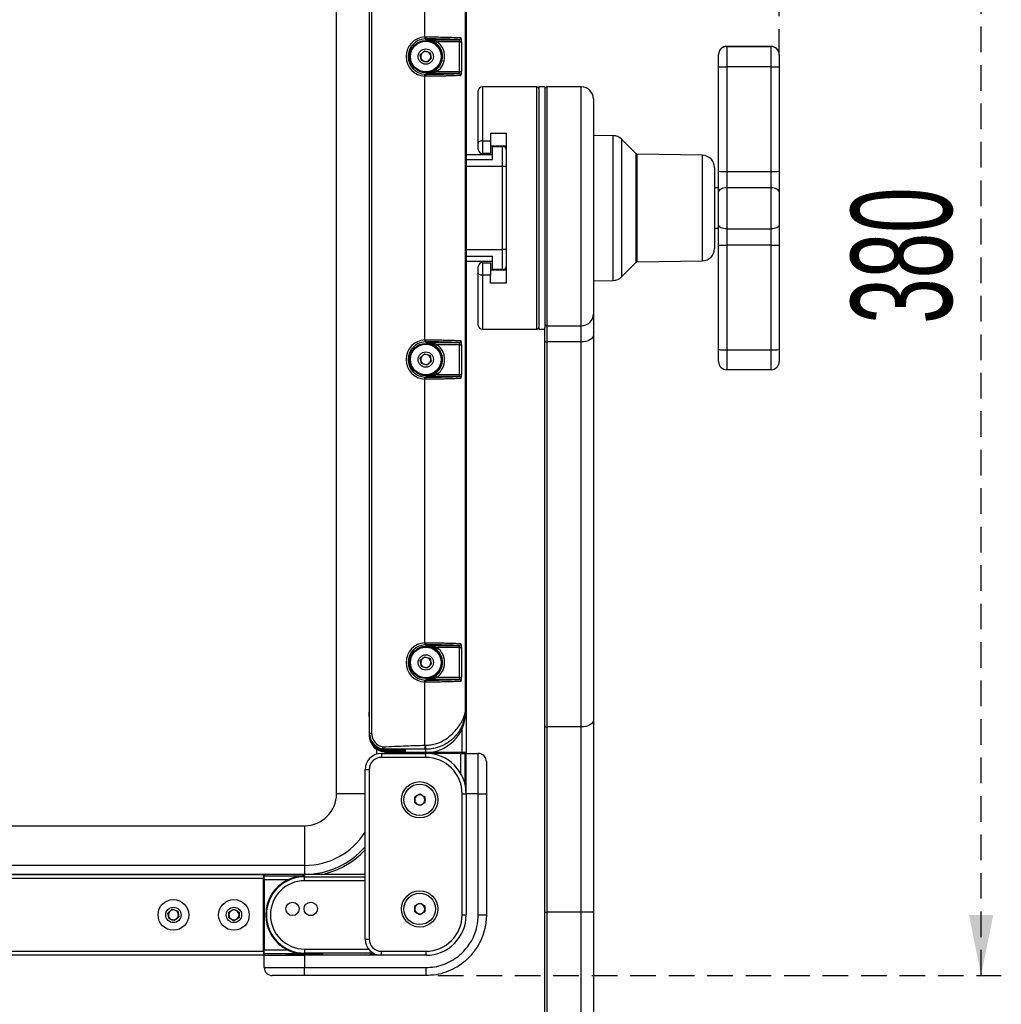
# Model space of a CAD drawing. Header units: millimetres. Extents: x 9 to 583, y 10 to 410.
# Tile 55 of 107: x 174 to 222, y 245 to 293. Entities that reach past the tile are written whole.
import ezdxf

# ---------------------------------------------------------------- set-up
doc = ezdxf.new("R2010")
doc.units = ezdxf.units.MM
doc.linetypes.add('HIDDEN', pattern=[1.905, 1.27, -0.635])
doc.layers.add('DEFAULT_2', color=5, linetype='HIDDEN')
doc.styles.add('SLDTEXTSTYLE0', font='TXT', dxfattribs={"width": 0.605})
doc.dimstyles.new('SLDDIMSTYLE0', dxfattribs={"dimtxt": 5, "dimasz": 3, "dimexe": 0, "dimexo": 0.0625, "dimgap": 1.25, "dimtad": 1, "dimlfac": 5, "dimrnd": 1e-09, "dimzin": 12, "dimdsep": 46, "dimtxsty": 'SLDTEXTSTYLE0', "dimsah": 1, "dimcen": 0.09, "dimadec": 0, "dimazin": 3, "dimtfac": 1, "dimtofl": 0, "dimtmove": 0, "dimatfit": 3, "dimfxl": 0, "dimfrac": 2, "dimtolj": 1, "dimtzin": 12, "dimarcsym": 0})
doc.dimstyles.new('SLDDIMSTYLE4', dxfattribs={"dimtxt": 5, "dimasz": 3, "dimexe": 0, "dimexo": 0.0625, "dimgap": 1.25, "dimtad": 1, "dimdec": 1, "dimlfac": 5, "dimrnd": 1e-09, "dimzin": 12, "dimdsep": 46, "dimtxsty": 'SLDTEXTSTYLE0', "dimsah": 1, "dimcen": 0.09, "dimadec": 0, "dimazin": 3, "dimtfac": 1, "dimtdec": 1, "dimtofl": 0, "dimtmove": 0, "dimatfit": 3, "dimfxl": 0, "dimfrac": 2, "dimtolj": 1, "dimtzin": 12, "dimarcsym": 0})

# ---------------------------------------------------------------- blocks, each defined once
blk = doc.blocks.new('_D_10')
at = {"layer": 'DEFAULT_2'}
for p, q in [((194.345, 322.116), (222.245, 322.116)), ((221.245, 246.108), (221.245, 322.116)), ((194.345, 246.108), (222.245, 246.108))]:
    blk.add_line(p, q, dxfattribs=at)
for points in [[(221.245, 322.116), (220.645, 319.116), (221.845, 319.116)], [(221.245, 246.108), (221.845, 249.108), (220.645, 249.108)]]:
    blk.add_solid(points, dxfattribs=at)
at = {"layer": 'DEFAULT_2', "insert": (214.799, 278.383), "char_height": 5, "attachment_point": 1, "rotation": 90, "style": 'SLDTEXTSTYLE0'}
blk.add_mtext('380', dxfattribs=at)
blk = doc.blocks.new('_D_11')
at = {"layer": 'DEFAULT_2'}
for p, q in [((106.245, 291.712), (106.245, 345.286)), ((211.245, 291.701), (211.245, 345.286)), ((106.245, 344.286), (211.245, 344.286))]:
    blk.add_line(p, q, dxfattribs=at)
for points in [[(106.245, 344.286), (109.245, 343.686), (109.245, 344.886)], [(211.245, 344.286), (208.245, 344.886), (208.245, 343.686)]]:
    blk.add_solid(points, dxfattribs=at)
at = {"layer": 'DEFAULT_2', "insert": (153.016, 350.731), "char_height": 5, "attachment_point": 1, "style": 'SLDTEXTSTYLE0'}
blk.add_mtext('525', dxfattribs=at)

msp = doc.modelspace()

# ---------------------------------------------------------------- linework, layer by layer
at = {"color": 7, "linetype": 'Continuous', "lineweight": 25}
for p, q in [((189.3259, 255.1119), (189.3259, 313.1119)), ((195.7447, 311.0719), (195.7447, 257.1519)), ((190.9588, 258.1157), (190.9588, 310.1082)), ((191.0587, 310.1082), (191.0587, 258.1157)), ((190.9447, 309.0781), (190.9447, 259.1457)), ((190.9464, 309.0771), (190.9464, 259.1467)), ((195.6943, 309.0719), (195.6943, 259.1519)), ((195.7247, 309.0719), (195.7247, 259.1519)), ((193.6956, 292.584), (193.6956, 305.6398)), ((193.7447, 292.4852), (193.7006, 292.4841)), ((193.7447, 292.4468), (193.7447, 292.4852)), ((193.7447, 292.4468), (195.3712, 292.4468)), ((194.317, 292.3468), (194.2556, 292.2679)), ((195.4174, 292.3468), (194.317, 292.3468)), ((195.4174, 292.3468), (195.5151, 292.3468)), ((195.4174, 290.877), (195.4174, 292.3468)), ((195.5151, 292.3468), (195.5151, 290.877)), ((208.6447, 292.1163), (208.6447, 292.1068)), ((210.8447, 292.1163), (208.6447, 292.1163)), ((208.6447, 292.1068), (208.6447, 291.0973)), ((208.6447, 292.1068), (210.8447, 292.1068)), ((210.8447, 292.1068), (210.8447, 292.1163)), ((210.8447, 291.0973), (210.8447, 292.1068)), ((193.4709, 291.7035), (193.6871, 291.8948)), ((193.5286, 291.4206), (193.4709, 291.7035)), ((193.6871, 291.8948), (193.9609, 291.8033)), ((193.9609, 291.8033), (194.0185, 291.5204)), ((208.2447, 291.7068), (208.2447, 291.7163)), ((208.2447, 291.1011), (208.2447, 291.7068)), ((211.2447, 291.7163), (211.2447, 291.7068)), ((211.2447, 291.7068), (211.2447, 291.1011)), ((193.8023, 291.3291), (193.5286, 291.4206)), ((194.0185, 291.5204), (193.8023, 291.3291)), ((208.2447, 285.9317), (208.2447, 291.1011)), ((210.8447, 291.0973), (208.6447, 291.0973)), ((208.6447, 291.0973), (208.6447, 285.9279)), ((210.8447, 285.9279), (210.8447, 291.0973)), ((211.2447, 291.1011), (211.2447, 285.9317)), ((193.6956, 277.584), (193.6956, 290.6398)), ((193.7006, 290.7397), (193.7447, 290.7386)), ((193.7447, 290.777), (193.7447, 290.7386)), ((195.3712, 290.777), (193.7447, 290.777)), ((194.317, 290.877), (194.2556, 290.9559)), ((194.317, 290.877), (195.4174, 290.877)), ((195.4174, 290.877), (195.5151, 290.877)), ((199.2447, 290.1119), (196.5447, 290.1119)), ((199.6447, 290.1119), (199.3447, 290.1119)), ((199.3447, 290.1119), (199.3447, 278.1119)), ((199.6447, 290.1119), (199.6447, 278.1747)), ((201.4447, 290.1119), (199.7447, 290.1119)), ((196.3447, 287.3278), (196.3447, 289.9119)), ((202.0447, 289.5119), (202.0447, 278.8631)), ((196.9447, 287.8244), (197.7447, 287.8244)), ((196.9447, 287.8244), (196.9447, 287.4387)), ((197.7447, 280.3994), (197.7447, 287.8244)), ((203.0237, 287.6948), (202.0447, 287.7119)), ((196.3447, 287.0169), (196.3447, 287.3278)), ((196.5447, 287.4387), (196.9447, 287.4387)), ((196.5447, 287.4387), (196.5447, 286.8169)), ((196.9447, 287.4387), (196.9447, 286.8169)), ((197.7447, 287.1769), (196.9447, 287.1769)), ((197.0447, 286.4953), (197.0447, 287.1619)), ((197.0447, 287.1619), (197.5447, 287.1619)), ((197.5447, 286.1619), (197.5447, 287.1619)), ((204.1658, 286.7909), (203.4374, 287.5192)), ((195.7447, 286.7619), (197.0447, 286.7619)), ((196.9447, 286.8169), (196.5447, 286.8169)), ((207.4552, 286.7222), (204.1934, 286.7791)), ((197.5447, 282.0619), (197.5447, 286.1619)), ((197.7447, 286.1619), (197.5447, 286.1619)), ((208.0447, 286.1223), (208.0447, 285.0556)), ((208.2447, 284.9122), (208.2447, 285.9317)), ((208.6447, 285.9279), (208.6447, 285.1123)), ((208.6447, 285.9279), (210.8447, 285.9279)), ((210.8447, 285.1123), (210.8447, 285.9279)), ((211.2447, 285.9317), (211.2447, 284.9122)), ((208.2447, 285.1119), (208.0447, 285.1119)), ((208.0447, 285.0556), (208.0447, 282.1015)), ((208.2447, 283.2854), (208.2447, 284.9122)), ((208.6447, 285.1123), (208.6447, 283.0787)), ((210.8447, 285.1123), (208.6447, 285.1123)), ((210.8447, 283.0787), (210.8447, 285.1123)), ((211.2447, 284.9122), (211.2447, 283.2854)), ((208.2447, 282.2712), (208.2447, 283.2854)), ((211.2447, 283.2854), (211.2447, 282.2712)), ((208.0447, 283.1119), (208.2447, 283.1119)), ((208.6447, 283.0787), (210.8447, 283.0787)), ((208.6447, 283.0787), (208.6447, 282.2674)), ((210.8447, 282.2674), (210.8447, 283.0787)), ((208.2447, 277.1018), (208.2447, 282.2712)), ((211.2447, 282.2712), (211.2447, 277.1018)), ((197.5447, 281.0619), (197.5447, 282.0619)), ((197.7447, 282.0619), (197.5447, 282.0619)), ((210.8447, 282.2674), (208.6447, 282.2674)), ((208.6447, 282.2674), (208.6447, 277.098)), ((210.8447, 277.098), (210.8447, 282.2674)), ((197.0447, 281.4619), (195.7447, 281.4619)), ((196.5447, 281.4069), (196.5447, 280.7851)), ((196.5447, 281.4069), (196.9447, 281.4069)), ((196.9447, 281.4069), (196.9447, 280.7851)), ((197.0447, 281.0619), (197.0447, 281.7286)), ((203.4374, 280.7047), (204.1658, 281.433)), ((204.1934, 281.4447), (207.4552, 281.5016)), ((196.3447, 280.896), (196.3447, 281.2069)), ((196.3447, 278.3119), (196.3447, 280.896)), ((196.9447, 281.0469), (197.7447, 281.0469)), ((197.5447, 281.0619), (197.0447, 281.0619)), ((196.9447, 280.7851), (196.5447, 280.7851)), ((196.9447, 280.3994), (196.9447, 280.7851)), ((197.7447, 280.3994), (196.9447, 280.3994)), ((202.0447, 280.5119), (203.0237, 280.529)), ((202.0447, 278.8631), (202.0447, 277.8272)), ((196.5447, 278.1119), (199.2447, 278.1119)), ((199.3447, 278.1119), (199.6447, 278.1119)), ((199.6447, 277.5404), (199.6447, 278.1747)), ((199.7447, 278.2799), (201.4447, 278.2799)), ((199.7447, 278.2799), (199.7447, 277.4831)), ((201.4447, 277.4831), (201.4447, 278.2799)), ((193.7447, 277.4852), (193.7006, 277.4841)), ((193.7447, 277.4468), (193.7447, 277.4852)), ((193.7447, 277.4468), (195.3712, 277.4468)), ((199.6447, 258.4776), (199.6447, 277.5404)), ((201.4447, 277.4831), (199.7447, 277.4831)), ((199.7447, 277.4831), (199.7447, 258.4202)), ((201.4447, 258.4202), (201.4447, 277.4831)), ((202.0447, 277.8272), (202.0447, 258.7644)), ((194.317, 277.3468), (194.2556, 277.2679)), ((195.4174, 277.3468), (194.317, 277.3468)), ((195.4174, 277.3468), (195.5151, 277.3468)), ((195.4174, 275.877), (195.4174, 277.3468)), ((195.5151, 277.3468), (195.5151, 275.877)), ((208.2447, 276.5075), (208.2447, 277.1018)), ((208.6447, 277.098), (210.8447, 277.098)), ((208.6447, 277.098), (208.6447, 276.1075)), ((210.8447, 276.1075), (210.8447, 277.098)), ((211.2447, 277.1018), (211.2447, 276.5075)), ((193.4709, 276.7035), (193.6871, 276.8948)), ((193.5286, 276.4206), (193.4709, 276.7035)), ((193.8023, 276.3291), (193.5286, 276.4206)), ((193.6871, 276.8948), (193.9609, 276.8033)), ((194.0185, 276.5204), (193.8023, 276.3291)), ((193.9609, 276.8033), (194.0185, 276.5204)), ((194.317, 275.877), (194.2556, 275.9559)), ((210.8447, 276.1075), (208.6447, 276.1075)), ((193.6956, 262.584), (193.6956, 275.6398)), ((193.7006, 275.7397), (193.7447, 275.7386)), ((193.7447, 275.777), (193.7447, 275.7386)), ((195.3712, 275.777), (193.7447, 275.777)), ((194.317, 275.877), (195.4174, 275.877)), ((195.4174, 275.877), (195.5151, 275.877)), ((193.7447, 262.4852), (193.7006, 262.4841)), ((193.7447, 262.4468), (193.7447, 262.4852)), ((193.7447, 262.4468), (195.3712, 262.4468)), ((194.317, 262.3468), (194.2556, 262.2679)), ((195.4174, 262.3468), (194.317, 262.3468)), ((195.4174, 262.3468), (195.5151, 262.3468)), ((195.4174, 260.877), (195.4174, 262.3468)), ((195.5151, 262.3468), (195.5151, 260.877)), ((193.4709, 261.7035), (193.6871, 261.8948)), ((193.6871, 261.8948), (193.9609, 261.8033)), ((193.9609, 261.8033), (194.0185, 261.5204)), ((193.5286, 261.4206), (193.4709, 261.7035)), ((193.8023, 261.3291), (193.5286, 261.4206)), ((194.0185, 261.5204), (193.8023, 261.3291)), ((194.317, 260.877), (194.2556, 260.9559)), ((194.317, 260.877), (195.4174, 260.877)), ((195.4174, 260.877), (195.5151, 260.877)), ((193.6956, 257.5127), (193.6956, 260.6398)), ((193.7006, 260.7397), (193.7447, 260.7386)), ((193.7447, 260.777), (193.7447, 260.7386)), ((195.3712, 260.777), (193.7447, 260.777)), ((190.9464, 259.1467), (190.9429, 258.6989)), ((190.9447, 258.9356), (190.9447, 259.1457)), ((190.9464, 259.1457), (190.9447, 259.1457)), ((195.6943, 259.1519), (195.7247, 259.1519)), ((190.9429, 258.6989), (190.9429, 258.0997)), ((199.6447, 249.243), (199.6447, 258.4776)), ((201.4447, 258.4202), (199.7447, 258.4202)), ((199.7447, 258.4202), (199.7447, 249.243)), ((201.4447, 249.243), (201.4447, 258.4202)), ((202.0447, 258.7644), (202.0447, 249.243)), ((190.9429, 258.0997), (190.9588, 258.1157)), ((190.9588, 258.1157), (191.0587, 258.1157)), ((190.9794, 257.8146), (191.0192, 257.711)), ((191.5965, 257.3327), (191.6167, 257.4306)), ((191.5447, 257.1119), (191.5447, 256.9119)), ((191.5447, 257.1119), (193.7447, 257.1119)), ((191.7576, 257.3155), (191.7417, 257.2995)), ((192.7058, 257.2986), (191.7417, 257.2995)), ((191.7447, 257.2628), (192.7058, 257.2636)), ((191.7447, 257.2628), (191.7447, 257.2471)), ((192.7058, 257.2462), (191.7447, 257.2471)), ((191.7447, 257.2069), (192.7058, 257.2078)), ((191.7447, 257.2069), (191.7447, 257.1903)), ((192.7047, 257.1903), (191.7447, 257.1903)), ((191.7447, 257.1519), (191.7447, 257.1903)), ((191.9447, 257.1519), (191.7447, 257.1519)), ((195.5447, 257.1519), (191.9447, 257.1519)), ((192.01, 257.1519), (192.01, 257.1119)), ((192.7447, 257.265), (192.7447, 257.2972)), ((192.7447, 257.2092), (192.7447, 257.2448)), ((192.7447, 257.1519), (192.7447, 257.1889)), ((193.7247, 257.1519), (192.7447, 257.1519)), ((193.7247, 257.3128), (193.6956, 257.3128)), ((193.7247, 257.3128), (193.7247, 257.1519)), ((195.4784, 257.1119), (193.7447, 257.1119)), ((193.7447, 256.9119), (193.7447, 257.1119)), ((195.4784, 257.1119), (195.6783, 257.1119)), ((195.4794, 257.1119), (195.4794, 257.1519)), ((195.7447, 257.1519), (195.5447, 257.1519)), ((195.6783, 257.1119), (195.6783, 255.6229)), ((195.758, 257.1119), (195.6783, 257.1119)), ((195.7447, 257.1519), (195.7447, 257.1119)), ((195.7447, 257.1081), (196.3447, 257.1081)), ((195.7447, 255.1081), (195.7447, 257.1081)), ((195.758, 257.1081), (195.758, 257.1119)), ((195.758, 257.1119), (195.758, 257.1119)), ((196.3447, 255.1081), (196.3447, 257.1081)), ((193.7447, 256.9119), (191.5447, 256.9119)), ((196.7447, 256.7081), (196.7447, 255.1081)), ((190.7447, 247.9119), (190.7447, 256.3119)), ((190.7447, 256.3119), (190.9447, 256.3119)), ((190.9447, 256.3119), (190.9447, 247.9119)), ((193.1947, 254.9563), (193.4447, 255.1006)), ((193.4447, 255.1006), (193.6947, 254.9563)), ((195.5447, 249.1119), (195.5447, 255.1119)), ((195.5447, 255.1119), (195.7447, 255.1119)), ((195.7447, 255.4119), (195.7221, 255.4119)), ((195.7447, 255.1119), (195.7447, 249.1119)), ((196.3447, 255.1081), (195.7447, 255.1081)), ((196.3447, 249.1196), (196.3447, 255.1081)), ((196.3447, 255.1081), (196.7447, 255.1081)), ((196.7447, 255.1081), (196.7447, 249.1196)), ((193.1947, 254.6676), (193.1947, 254.9563)), ((193.4447, 254.5232), (193.1947, 254.6676)), ((193.6947, 254.6676), (193.4447, 254.5232)), ((193.6947, 254.9563), (193.6947, 254.6676)), ((129.7447, 253.5307), (187.7447, 253.5307)), ((187.7447, 253.5307), (187.7447, 251.5611)), ((187.7447, 251.5611), (129.7447, 251.5611)), ((187.7447, 251.5611), (187.7447, 251.1265)), ((129.7447, 251.1265), (187.7447, 251.1265)), ((131.7847, 251.1119), (185.7047, 251.1119)), ((185.7047, 251.1119), (185.7047, 250.9119)), ((190.7447, 251.1137), (185.7447, 251.1137)), ((185.7447, 251.1136), (185.7447, 251.1137)), ((185.7447, 251.1136), (185.7447, 251.0455)), ((190.7447, 251.1136), (185.7447, 251.1136)), ((185.7047, 250.9119), (131.7847, 250.9119)), ((185.7047, 247.3119), (185.7047, 250.9119)), ((185.7447, 250.8466), (185.7047, 250.8466)), ((185.7447, 251.0455), (187.7447, 251.0455)), ((185.7447, 250.8456), (185.7447, 251.0455)), ((186.9, 250.8456), (185.7447, 250.8456)), ((185.7447, 250.8456), (185.7447, 247.3782)), ((187.7447, 251.0455), (187.7447, 251.0036)), ((187.7447, 250.8037), (187.7447, 251.0036)), ((187.7447, 251.0036), (190.7447, 251.0036)), ((190.7447, 250.8037), (187.7447, 250.8037)), ((193.1947, 249.5563), (193.4447, 249.7006)), ((193.4447, 249.7006), (193.6947, 249.5563)), ((180.9709, 249.2035), (181.1871, 249.3948)), ((181.0286, 248.9206), (180.9709, 249.2035)), ((181.1871, 249.3948), (181.4609, 249.3033)), ((181.4609, 249.3033), (181.5185, 249.0204)), ((183.9947, 249.2563), (184.2447, 249.4006)), ((183.9947, 248.9676), (183.9947, 249.2563)), ((184.2447, 249.4006), (184.4947, 249.2563)), ((184.4947, 249.2563), (184.4947, 248.9676)), ((193.1947, 249.2676), (193.1947, 249.5563)), ((193.4447, 249.1232), (193.1947, 249.2676)), ((193.6947, 249.2676), (193.4447, 249.1232)), ((193.6947, 249.5563), (193.6947, 249.2676)), ((196.3447, 249.1196), (196.7447, 249.1196)), ((199.6447, 249.243), (199.7447, 249.243)), ((199.6447, 240.5119), (199.6447, 249.243)), ((201.4447, 249.243), (199.7447, 249.243)), ((199.7447, 249.243), (199.7447, 240.5119)), ((202.0447, 249.243), (201.4447, 249.243)), ((201.4447, 240.5119), (201.4447, 249.243)), ((202.0447, 249.243), (202.0447, 240.5119)), ((181.3023, 248.8291), (181.0286, 248.9206)), ((181.5185, 249.0204), (181.3023, 248.8291)), ((184.2447, 248.8232), (183.9947, 248.9676)), ((184.4947, 248.9676), (184.2447, 248.8232)), ((195.5447, 249.1119), (195.7447, 249.1119)), ((190.7447, 247.9119), (190.9447, 247.9119)), ((131.7847, 247.3119), (185.7047, 247.3119)), ((185.7047, 247.3772), (185.7447, 247.3772)), ((185.7047, 247.3119), (185.7047, 247.1119)), ((185.7447, 247.3782), (186.9, 247.3782)), ((185.7447, 247.1783), (185.7447, 247.3782)), ((187.7447, 247.1783), (185.7447, 247.1783)), ((185.7447, 247.1119), (185.7447, 247.1783)), ((187.4676, 247.1749), (187.4447, 247.152)), ((187.7447, 247.4201), (187.7447, 247.2202)), ((187.7447, 247.1783), (187.7447, 247.2202)), ((188.0447, 247.152), (188.0218, 247.1749)), ((191.5447, 247.3119), (193.7447, 247.3119)), ((191.5447, 247.1119), (191.5447, 247.3119)), ((193.7447, 247.3119), (193.7447, 247.1119)), ((185.7047, 247.1119), (131.7847, 247.1119)), ((185.7447, 247.1119), (185.7047, 247.1119)), ((185.7447, 246.5081), (185.7447, 247.1119)), ((185.7447, 247.1119), (187.7447, 247.1119)), ((187.4447, 247.152), (187.4447, 247.1119)), ((188.0447, 247.152), (187.4447, 247.152)), ((187.7447, 247.1119), (187.7447, 246.5081)), ((191.5447, 247.1119), (187.7447, 247.1119)), ((188.0447, 247.1119), (188.0447, 247.152)), ((193.7447, 247.1119), (191.5447, 247.1119)), ((185.7447, 246.5081), (187.7447, 246.5081)), ((187.7447, 246.1081), (187.7447, 246.5081)), ((187.7447, 246.5081), (193.7447, 246.5081)), ((193.7447, 246.5081), (193.7447, 246.1081)), ((187.7447, 246.1081), (186.1447, 246.1081)), ((193.7447, 246.1081), (187.7447, 246.1081))]:
    msp.add_line(p, q, dxfattribs=at)
at = {"color": 8, "linetype": 'Continuous', "lineweight": 25}
for p, q in [((196.5447, 290.1119), (196.5447, 287.4387)), ((199.2447, 278.1119), (199.2447, 290.1119)), ((199.7447, 290.1119), (199.7447, 278.2799)), ((201.4447, 278.2799), (201.4447, 290.1119)), ((203.0237, 280.529), (203.0237, 287.6948)), ((203.4374, 287.5192), (203.4374, 280.7047)), ((204.1658, 285.3695), (204.1658, 286.7909)), ((204.1934, 286.7791), (204.1934, 285.364)), ((207.4552, 281.5016), (207.4552, 286.7222)), ((197.0447, 286.4953), (195.7447, 286.4953)), ((197.5447, 286.1619), (195.7447, 286.1619)), ((204.1658, 281.433), (204.1658, 285.3695)), ((204.1934, 285.364), (204.1934, 281.4447)), ((195.7447, 282.0619), (197.5447, 282.0619)), ((195.7447, 281.7286), (197.0447, 281.7286)), ((196.5447, 280.7851), (196.5447, 278.1119)), ((195.5447, 257.1519), (195.5447, 258.3227)), ((191.2956, 257.3284), (191.2956, 257.0721)), ((191.7301, 257.1119), (191.7301, 257.1905)), ((191.8286, 257.1519), (191.8286, 257.1119)), ((191.9447, 257.1903), (191.9447, 257.1519)), ((192.0101, 257.1519), (192.0101, 257.1119)), ((192.0646, 257.1119), (192.0646, 257.1519)), ((192.2645, 257.1519), (192.2645, 257.1119)), ((192.7058, 257.2636), (192.7058, 257.2986)), ((192.7058, 257.2078), (192.7058, 257.2462)), ((195.2249, 257.1119), (195.2249, 257.1519)), ((195.4249, 257.1519), (195.4249, 257.1119)), ((195.4784, 256.1091), (195.4784, 257.1119)), ((195.4793, 257.1119), (195.4793, 257.1519)), ((195.6447, 257.1119), (195.6447, 257.1519)), ((195.758, 257.1081), (195.758, 257.1119)), ((190.7447, 255.1119), (189.3259, 255.1119)), ((187.7447, 251.1137), (187.7447, 251.1265)), ((185.7447, 251.028), (185.7047, 251.028)), ((185.7447, 250.8465), (185.7047, 250.8465)), ((185.7047, 250.7921), (185.7447, 250.7921)), ((185.7447, 250.5921), (185.7047, 250.5921)), ((185.7047, 247.6317), (185.7447, 247.6317)), ((185.7447, 247.4318), (185.7047, 247.4318)), ((185.7047, 247.3773), (185.7447, 247.3773)), ((185.7047, 247.2119), (185.7447, 247.2119)), ((187.7447, 247.4201), (190.9137, 247.4201)), ((191.1428, 247.2202), (187.7447, 247.2202))]:
    msp.add_line(p, q, dxfattribs=at)
at = {"color": 7, "linetype": 'Continuous', "lineweight": 25, "flags": 128}
for points in [[(196.5447, 287.4387), (196.5057, 287.4366), (196.4682, 287.4303), (196.4336, 287.42), (196.4033, 287.4062), (196.3784, 287.3894), (196.3599, 287.3703), (196.3486, 287.3494), (196.3447, 287.3278)], [(208.6447, 285.1123), (208.5667, 285.1085), (208.4916, 285.0971), (208.4225, 285.0786), (208.3619, 285.0537), (208.3121, 285.0234), (208.2752, 284.9888), (208.2524, 284.9513), (208.2447, 284.9122)], [(211.2447, 284.9122), (211.237, 284.9513), (211.2143, 284.9888), (211.1773, 285.0234), (211.1276, 285.0537), (211.0669, 285.0786), (210.9978, 285.0971), (210.9227, 285.1085), (210.8447, 285.1123)], [(208.6447, 283.0787), (208.5667, 283.0827), (208.4916, 283.0945), (208.4225, 283.1136), (208.3619, 283.1393), (208.3121, 283.1706), (208.2752, 283.2063), (208.2524, 283.2451), (208.2447, 283.2854)], [(211.2447, 283.2854), (211.237, 283.2451), (211.2143, 283.2063), (211.1773, 283.1706), (211.1276, 283.1393), (211.0669, 283.1136), (210.9978, 283.0945), (210.9227, 283.0827), (210.8447, 283.0787)], [(196.5447, 280.7851), (196.5057, 280.7873), (196.4682, 280.7936), (196.4336, 280.8038), (196.4033, 280.8176), (196.3784, 280.8344), (196.3599, 280.8536), (196.3486, 280.8744), (196.3447, 280.896)], [(199.6447, 277.5404), (199.6466, 277.5292), (199.6523, 277.5185), (199.6616, 277.5086), (199.674, 277.4999), (199.6892, 277.4927), (199.7064, 277.4874), (199.7252, 277.4842), (199.7447, 277.4831)], [(202.0447, 277.8272), (202.0332, 277.7601), (201.999, 277.6955), (201.9436, 277.636), (201.869, 277.5839), (201.7781, 277.5411), (201.6743, 277.5093), (201.5618, 277.4897), (201.4447, 277.4831)], [(199.6447, 258.4776), (199.6466, 258.4664), (199.6523, 258.4556), (199.6616, 258.4457), (199.674, 258.437), (199.6892, 258.4299), (199.7064, 258.4246), (199.7252, 258.4213), (199.7447, 258.4202)], [(202.0447, 258.7644), (202.0332, 258.6972), (201.999, 258.6327), (201.9436, 258.5732), (201.869, 258.521), (201.7781, 258.4782), (201.6743, 258.4464), (201.5618, 258.4268), (201.4447, 258.4202)], [(195.7275, 255.4119), (195.725, 255.6093), (195.7205, 255.8072), (195.7147, 255.9488), (195.7081, 256.0226), (195.7013, 256.0226), (195.6947, 255.9488), (195.6889, 255.8072), (195.6844, 255.6093), (195.6843, 255.5998)], [(187.9282, 249.1032), (188.0726, 249.1008), (188.1481, 249.0985)], [(187.7447, 247.176), (187.4855, 247.175), (187.2473, 247.1722), (187.0494, 247.1677), (186.9079, 247.1619), (186.8341, 247.1554), (186.8341, 247.1485), (186.9079, 247.1419), (187.0494, 247.1362), (187.2473, 247.1317), (187.4447, 247.1292)], [(188.0447, 247.1292), (188.2421, 247.1317), (188.44, 247.1362), (188.5816, 247.1419), (188.6553, 247.1485), (188.6553, 247.1554), (188.5816, 247.1619), (188.44, 247.1677), (188.2421, 247.1722), (188.0039, 247.175), (187.7447, 247.176)]]:
    msp.add_lwpolyline(points, dxfattribs=at)
at = {"color": 7, "linetype": 'Continuous', "lineweight": 25}
for centre, radius in [((193.7447, 291.6119), 0.8), ((193.7447, 291.6119), 0.76), ((193.7447, 291.6119), 0.38), ((193.7447, 276.6119), 0.8), ((193.7447, 276.6119), 0.76), ((193.7447, 276.6119), 0.38), ((193.7447, 261.6119), 0.8), ((193.7447, 261.6119), 0.76), ((193.7447, 261.6119), 0.38), ((193.4447, 254.8119), 0.9), ((193.4447, 254.8119), 0.78), ((193.4447, 249.4119), 0.9), ((193.4447, 249.4119), 0.78), ((181.2447, 249.1119), 0.76), ((184.2447, 249.1119), 0.76), ((187.1447, 249.4119), 0.33), ((188.0447, 249.4119), 0.33), ((181.2447, 249.1119), 0.38), ((184.2447, 249.1119), 0.38)]:
    msp.add_circle(centre, radius, dxfattribs=at)
for centre, radius, start, end in [((193.7447, 291.6119), 0.9733, 92.89483, 267.10517), ((193.3145, 292.5614), 0.4369, 349.9668, 3.1316), ((195.3692, 292.5458), 0.099, 271.16477, 0.57026), ((193.7447, 291.6119), 0.8733, 92.89483, 267.10517), ((193.7447, 291.6119), 0.8314, 307.90852, 52.09148), ((193.7447, 291.6119), 0.9314, 307.90852, 52.09148), ((208.6447, 291.7163), 0.4, 89.9987, 179.9987), ((208.6447, 291.7068), 0.4, 89.9987, 179.9987), ((210.8447, 291.7163), 0.4, 0.0013, 90.0013), ((210.8447, 291.7068), 0.4, 0.0013, 90.0013), ((193.7447, 291.6119), 0.25, 131.5127, 191.5127), ((193.7447, 291.6119), 0.25, 191.5127, 251.5127), ((193.7447, 291.6119), 0.25, 71.5127, 131.5127), ((193.7447, 291.6119), 0.25, 11.5127, 71.5127), ((193.7447, 291.6119), 0.25, 311.5127, 11.5127), ((193.7447, 291.6119), 0.25, 251.5127, 311.5127), ((208.5447, 301.604), 10.5072, 268.36382, 270.54526), ((210.9447, 301.604), 10.5072, 269.45474, 271.63618), ((193.3145, 290.6625), 0.4369, 356.8684, 10.0332), ((195.3692, 290.678), 0.099, 359.42974, 88.83523), ((196.5447, 289.9119), 0.2, 90, 180), ((199.2447, 290.0119), 0.1, 0, 90), ((199.7447, 290.0119), 0.1, 90, 180), ((201.4447, 289.5119), 0.6, 0, 90), ((203.0132, 287.0949), 0.6, 45, 89), ((197.5447, 286.9619), 0.2, 0, 90), ((196.5447, 287.0169), 0.2, 180, 270), ((204.1941, 286.8191), 0.04, 225, 269), ((207.4447, 286.1223), 0.6, 0, 89), ((208.5447, 296.4346), 10.5072, 268.36382, 270.54526), ((210.9447, 296.4346), 10.5072, 269.45474, 271.63618), ((208.5447, 292.7741), 10.5072, 268.36382, 270.54526), ((210.9447, 292.7741), 10.5072, 269.45474, 271.63618), ((207.4447, 282.1015), 0.6, 271, 0), ((196.5447, 281.2069), 0.2, 90, 180), ((204.1941, 281.4047), 0.04, 91, 135), ((197.5447, 281.2619), 0.2, 270, 0), ((203.0132, 281.1289), 0.6, 271, 315), ((201.453, 278.8716), 0.5918, 269.19809, 359.17499), ((199.7433, 278.3785), 0.0986, 180.82501, 270.80191), ((196.5447, 278.3119), 0.2, 180, 270), ((199.2447, 278.2119), 0.1, 270, 0), ((193.7447, 276.6119), 0.9733, 92.89483, 267.10517), ((193.7447, 276.6119), 0.8733, 92.89483, 267.10517), ((193.3145, 277.5614), 0.4369, 349.9668, 3.1316), ((195.3692, 277.5458), 0.099, 271.16477, 0.57026), ((193.7447, 276.6119), 0.8314, 307.90852, 52.09148), ((193.7447, 276.6119), 0.9314, 307.90852, 52.09148), ((208.5447, 287.6047), 10.5072, 268.36382, 270.54526), ((210.9447, 287.6047), 10.5072, 269.45474, 271.63618), ((193.7447, 276.6119), 0.25, 131.5127, 191.5127), ((193.7447, 276.6119), 0.25, 191.5127, 251.5127), ((193.7447, 276.6119), 0.25, 71.5127, 131.5127), ((193.7447, 276.6119), 0.25, 251.5127, 311.5127), ((193.7447, 276.6119), 0.25, 11.5127, 71.5127), ((193.7447, 276.6119), 0.25, 311.5127, 11.5127), ((208.6447, 276.5075), 0.4, 180.0013, 270.0013), ((210.8447, 276.5075), 0.4, 269.9987, 359.9987), ((193.3145, 275.6625), 0.4369, 356.8684, 10.0332), ((195.3692, 275.678), 0.099, 359.42974, 88.83523), ((193.7447, 261.6119), 0.9733, 92.89483, 267.10517), ((193.7447, 261.6119), 0.8733, 92.89483, 267.10517), ((193.3145, 262.5614), 0.4369, 349.9668, 3.1316), ((193.7447, 261.6119), 0.9314, 307.90852, 52.09148), ((195.3692, 262.5458), 0.099, 271.16477, 0.57026), ((193.7447, 261.6119), 0.25, 131.5127, 191.5127), ((193.7447, 261.6119), 0.25, 71.5127, 131.5127), ((193.7447, 261.6119), 0.25, 11.5127, 71.5127), ((193.7447, 261.6119), 0.8314, 307.90852, 52.09148), ((193.7447, 261.6119), 0.25, 191.5127, 251.5127), ((193.7447, 261.6119), 0.25, 251.5127, 311.5127), ((193.7447, 261.6119), 0.25, 311.5127, 11.5127), ((193.3145, 260.6625), 0.4369, 356.8684, 10.0332), ((195.3692, 260.678), 0.099, 359.42974, 88.83523), ((193.7247, 259.1519), 2, 270, 0), ((191.5447, 256.3119), 0.8, 90, 180), ((193.7447, 255.1119), 2, 0, 90), ((196.3447, 256.7081), 0.4, 0, 90), ((191.5447, 256.3119), 0.6, 90, 180), ((193.7447, 255.1119), 1.8, 0, 90), ((187.7447, 255.1119), 1.5812, 270, 0), ((193.4447, 254.8119), 0.25, 120, 180), ((193.4447, 254.8119), 0.25, 60, 120), ((193.4447, 254.8119), 0.25, 0, 60), ((193.4447, 254.8119), 0.25, 180, 240), ((193.4447, 254.8119), 0.25, 240, 300), ((193.4447, 254.8119), 0.25, 300, 0), ((187.7447, 255.1119), 3.9854, 270, 318.82846), ((187.7447, 249.1119), 1.9285, 115.97657, 244.02343), ((187.7447, 249.1119), 1.8917, 90, 270), ((187.7447, 249.1119), 1.6918, 90, 270), ((193.4447, 249.4119), 0.25, 120, 180), ((193.4447, 249.4119), 0.25, 60, 120), ((193.4447, 249.4119), 0.25, 0, 60), ((181.2447, 249.1119), 0.25, 131.5127, 191.5127), ((181.2447, 249.1119), 0.25, 71.5127, 131.5127), ((181.2447, 249.1119), 0.25, 11.5127, 71.5127), ((181.2447, 249.1119), 0.25, 311.5127, 11.5127), ((184.2447, 249.1119), 0.25, 120, 180), ((184.2447, 249.1119), 0.25, 60, 120), ((184.2447, 249.1119), 0.25, 0, 60), ((193.4447, 249.4119), 0.25, 180, 240), ((193.4447, 249.4119), 0.25, 240, 300), ((193.4447, 249.4119), 0.25, 300, 0), ((181.2447, 249.1119), 0.25, 191.5127, 251.5127), ((181.2447, 249.1119), 0.25, 251.5127, 311.5127), ((184.2447, 249.1119), 0.25, 180, 240), ((184.2447, 249.1119), 0.25, 240, 300), ((184.2447, 249.1119), 0.25, 300, 0), ((193.7447, 249.1119), 1.8, 270, 360), ((193.7447, 249.1119), 2, 270, 0), ((191.5447, 247.9119), 0.8, 180, 270), ((191.5447, 247.9119), 0.6, 180, 270), ((186.1447, 246.5081), 0.4, 180, 270)]:
    msp.add_arc(centre, radius, start, end, dxfattribs=at)
at = {"color": 8, "linetype": 'Continuous', "lineweight": 25}
for radius, start, end in [(3.5508, 270, 327.65799), (4.0839, 281.75675, 317.27259)]:
    msp.add_arc((187.7447, 255.1119), radius, start, end, dxfattribs=at)
at = {"color": 7, "linetype": 'Continuous', "lineweight": 25}
for centre, major_axis, ratio, start_param, end_param in [((191.7426, 258.1), (0.1282, 0.7902), 0.9990378, 1.7317934, 3.3013717), ((191.7447, 258.0632), (0.3777, 0.706), 0.998902, 2.062451, 3.6332473), ((191.7447, 258.045), (0.7988, -0.0433), 0.9912833, 3.1952597, 3.4909124), ((191.7447, 258.0074), (0.3777, 0.706), 0.998902, 2.062451, 3.6332473), ((191.7447, 257.9908), (0, -0.8005), 0.9993908, 4.712389, 6.2831853), ((191.7592, 258.1165), (0.5662, 0.5662), 0.9990866, 2.3568035, 3.7227477), ((191.7592, 258.1165), (0.4956, 0.4956), 0.9987828, 2.3568035, 3.7227477), ((191.7447, 258.0476), (-0.3777, 0.706), 0.998902, 1.5140981, 2.649938), ((192.7047, 257.1889), (0.04, 0), 0.0349208, 0, 1.5707963), ((192.7047, 257.2972), (0.04, 0), 0.0349208, 0, 1.5446164), ((192.7047, 257.265), (0.04, 0), 0.0349208, 4.7385689, 6.2831853), ((192.7047, 257.2448), (0.04, 0), 0.0349208, 0, 1.5446164), ((192.7047, 257.2092), (0.04, 0), 0.0349208, 4.7385689, 6.2831853), ((191.7447, 247.152), (1.0084, 0), 0.0261859, 3.1415927, 4.3515578)]:
    msp.add_ellipse(centre, major_axis=major_axis, ratio=ratio, start_param=start_param, end_param=end_param, dxfattribs=at)
for points, knots in [([(193.6956, 292.584), (193.6956, 292.584), (193.714, 292.5848), (193.7323, 292.585), (193.7507, 292.5852)], [0, 0, 0, 0, 0.0002173, 1, 1, 1, 1]), ([(193.7507, 292.5852), (193.8675, 292.5849), (194.1333, 292.5842), (194.4589, 292.5803), (194.728, 292.5754), (194.9096, 292.5708), (195.1541, 292.5633), (195.3335, 292.5555), (195.44, 292.5486), (195.4682, 292.5468)], [0, 0, 0, 0, 0.11681998, 0.26580878, 0.38939854, 0.51328484, 0.58857976, 0.89104873, 1, 1, 1, 1]), ([(195.5151, 292.3468), (195.5149, 292.3588), (195.5145, 292.3933), (195.5098, 292.4485), (195.4997, 292.5019), (195.4854, 292.5388), (195.4739, 292.5441), (195.4682, 292.5468)], [0, 0, 0, 0, 0.11356488, 0.32754091, 0.54815066, 0.77377166, 1, 1, 1, 1]), ([(195.3712, 292.4468), (195.3707, 292.4468), (195.3121, 292.4509), (195.1721, 292.4589), (194.9169, 292.4684), (194.6506, 292.4754), (194.3955, 292.4802), (194.0933, 292.4841), (193.8498, 292.4849), (193.7447, 292.4852)], [0, 0, 0, 0, 0.0021117, 0.2502706, 0.4978161, 0.6219335, 0.7457414, 0.8902584, 1, 1, 1, 1]), ([(194.2556, 292.2679), (194.2115, 292.2983), (194.096, 292.3781), (193.9214, 292.4333), (193.795, 292.4463), (193.7455, 292.4468), (193.7447, 292.4468)], [0, 0, 0, 0, 0.2725354, 0.71550958, 0.99560488, 1, 1, 1, 1]), ([(193.7447, 292.4468), (193.7456, 292.4468), (193.8011, 292.4465), (193.9424, 292.4392), (194.1342, 292.4096), (194.2673, 292.3639), (194.317, 292.3468)], [0, 0, 0, 0, 0.0046316, 0.2881393, 0.7343419, 1, 1, 1, 1]), ([(195.3712, 292.4468), (195.3768, 292.4455), (195.388, 292.4429), (195.4021, 292.4246), (195.4122, 292.3979), (195.4168, 292.3701), (195.4172, 292.3528), (195.4174, 292.3468)], [0, 0, 0, 0, 0.2333021, 0.4620432, 0.6810414, 0.8898656, 1, 1, 1, 1]), ([(193.7507, 290.6386), (193.7323, 290.6388), (193.714, 290.639), (193.6956, 290.6398), (193.6956, 290.6398)], [0, 0, 0, 0, 0.9997827, 1, 1, 1, 1]), ([(193.7447, 290.777), (193.7455, 290.777), (193.795, 290.7775), (193.9214, 290.7905), (194.096, 290.8457), (194.2115, 290.9255), (194.2556, 290.9559)], [0, 0, 0, 0, 0.00439512, 0.28449042, 0.7274646, 1, 1, 1, 1]), ([(194.317, 290.877), (194.2673, 290.86), (194.1342, 290.8142), (193.9424, 290.7846), (193.8011, 290.7773), (193.7456, 290.777), (193.7447, 290.777)], [0, 0, 0, 0, 0.26565813, 0.71186074, 0.99536838, 1, 1, 1, 1]), ([(193.7447, 290.7386), (193.8498, 290.7389), (194.0933, 290.7397), (194.3955, 290.7436), (194.6507, 290.7485), (194.917, 290.7554), (195.1765, 290.7649), (195.3063, 290.773), (195.3712, 290.777)], [0, 0, 0, 0, 0.109742, 0.25425966, 0.37806804, 0.50218589, 0.75078225, 1, 1, 1, 1]), ([(195.4682, 290.6771), (195.4677, 290.677), (195.4079, 290.6729), (195.2648, 290.6649), (195.003, 290.6554), (194.7281, 290.6484), (194.4589, 290.6435), (194.1333, 290.6397), (193.8675, 290.6389), (193.7507, 290.6386)], [0, 0, 0, 0, 0.0020535, 0.2446878, 0.4867343, 0.610616, 0.7342012, 0.8831844, 1, 1, 1, 1]), ([(195.4174, 290.877), (195.4169, 290.866), (195.416, 290.8437), (195.4085, 290.8141), (195.3972, 290.7916), (195.3842, 290.7793), (195.375, 290.7777), (195.3712, 290.777)], [0, 0, 0, 0, 0.2027699, 0.4084436, 0.620975, 0.8435556, 1, 1, 1, 1]), ([(195.4682, 290.6771), (195.4721, 290.6784), (195.4814, 290.6815), (195.4947, 290.7065), (195.5061, 290.7517), (195.5136, 290.8107), (195.5146, 290.8549), (195.5151, 290.877)], [0, 0, 0, 0, 0.1513996, 0.3694396, 0.5817695, 0.7911582, 1, 1, 1, 1]), ([(193.6956, 277.584), (193.6956, 277.584), (193.714, 277.5848), (193.7323, 277.585), (193.7507, 277.5852)], [0, 0, 0, 0, 0.0002173, 1, 1, 1, 1]), ([(195.3712, 277.4468), (195.3707, 277.4468), (195.3121, 277.4509), (195.1721, 277.4589), (194.9169, 277.4684), (194.6506, 277.4754), (194.3955, 277.4802), (194.0933, 277.4841), (193.8498, 277.4849), (193.7447, 277.4852)], [0, 0, 0, 0, 0.0021117, 0.2502706, 0.4978161, 0.6219335, 0.7457414, 0.8902584, 1, 1, 1, 1]), ([(194.2556, 277.2679), (194.2115, 277.2983), (194.096, 277.3781), (193.9214, 277.4333), (193.795, 277.4463), (193.7455, 277.4468), (193.7447, 277.4468)], [0, 0, 0, 0, 0.2725354, 0.7155096, 0.9956049, 1, 1, 1, 1]), ([(193.7447, 277.4468), (193.7456, 277.4468), (193.8011, 277.4465), (193.9424, 277.4392), (194.1342, 277.4096), (194.2673, 277.3639), (194.317, 277.3468)], [0, 0, 0, 0, 0.0046316, 0.2881393, 0.7343419, 1, 1, 1, 1]), ([(193.7507, 277.5852), (193.8675, 277.5849), (194.1333, 277.5842), (194.4589, 277.5803), (194.728, 277.5754), (194.9096, 277.5708), (195.1541, 277.5633), (195.3335, 277.5555), (195.44, 277.5486), (195.4682, 277.5468)], [0, 0, 0, 0, 0.11682, 0.2658088, 0.3893985, 0.5132848, 0.5885798, 0.8910487, 1, 1, 1, 1]), ([(195.3712, 277.4468), (195.3768, 277.4455), (195.388, 277.4429), (195.4021, 277.4246), (195.4122, 277.3979), (195.4168, 277.3701), (195.4172, 277.3528), (195.4174, 277.3468)], [0, 0, 0, 0, 0.23330207, 0.46204315, 0.68104142, 0.8898656, 1, 1, 1, 1]), ([(195.5151, 277.3468), (195.5149, 277.3588), (195.5145, 277.3933), (195.5098, 277.4485), (195.4997, 277.5019), (195.4854, 277.5388), (195.4739, 277.5441), (195.4682, 277.5468)], [0, 0, 0, 0, 0.11356488, 0.32754091, 0.54815066, 0.77377166, 1, 1, 1, 1]), ([(193.7447, 275.777), (193.7455, 275.777), (193.795, 275.7775), (193.9214, 275.7905), (194.096, 275.8457), (194.2115, 275.9255), (194.2556, 275.9559)], [0, 0, 0, 0, 0.00439512, 0.28449042, 0.7274646, 1, 1, 1, 1]), ([(193.7507, 275.6386), (193.7323, 275.6388), (193.714, 275.639), (193.6956, 275.6398), (193.6956, 275.6398)], [0, 0, 0, 0, 0.9997827, 1, 1, 1, 1]), ([(194.317, 275.877), (194.2673, 275.86), (194.1342, 275.8142), (193.9424, 275.7846), (193.8011, 275.7773), (193.7456, 275.777), (193.7447, 275.777)], [0, 0, 0, 0, 0.2656581, 0.7118607, 0.9953684, 1, 1, 1, 1]), ([(193.7447, 275.7386), (193.8498, 275.7389), (194.0933, 275.7397), (194.3955, 275.7436), (194.6507, 275.7485), (194.917, 275.7554), (195.1765, 275.7649), (195.3063, 275.773), (195.3712, 275.777)], [0, 0, 0, 0, 0.109742, 0.2542597, 0.378068, 0.5021859, 0.7507823, 1, 1, 1, 1]), ([(195.4682, 275.6771), (195.4677, 275.677), (195.4079, 275.6729), (195.2648, 275.6649), (195.003, 275.6554), (194.7281, 275.6484), (194.4589, 275.6435), (194.1333, 275.6397), (193.8675, 275.6389), (193.7507, 275.6386)], [0, 0, 0, 0, 0.0020535, 0.2446878, 0.4867343, 0.610616, 0.7342012, 0.8831844, 1, 1, 1, 1]), ([(195.4174, 275.877), (195.4169, 275.866), (195.416, 275.8437), (195.4085, 275.8141), (195.3972, 275.7916), (195.3842, 275.7793), (195.375, 275.7777), (195.3712, 275.777)], [0, 0, 0, 0, 0.20276988, 0.40844362, 0.62097505, 0.84355555, 1, 1, 1, 1]), ([(195.4682, 275.6771), (195.4721, 275.6784), (195.4814, 275.6815), (195.4947, 275.7065), (195.5061, 275.7517), (195.5136, 275.8107), (195.5146, 275.8549), (195.5151, 275.877)], [0, 0, 0, 0, 0.1513996, 0.3694396, 0.5817695, 0.7911582, 1, 1, 1, 1]), ([(193.6956, 262.584), (193.6956, 262.584), (193.714, 262.5848), (193.7323, 262.585), (193.7507, 262.5852)], [0, 0, 0, 0, 0.0002173, 1, 1, 1, 1]), ([(195.3712, 262.4468), (195.3707, 262.4468), (195.3121, 262.4509), (195.1721, 262.4589), (194.9169, 262.4684), (194.6506, 262.4754), (194.3955, 262.4802), (194.0933, 262.4841), (193.8498, 262.4849), (193.7447, 262.4852)], [0, 0, 0, 0, 0.0021117, 0.2502706, 0.4978161, 0.6219335, 0.7457414, 0.8902584, 1, 1, 1, 1]), ([(194.2556, 262.2679), (194.2115, 262.2983), (194.096, 262.3781), (193.9214, 262.4333), (193.795, 262.4463), (193.7455, 262.4468), (193.7447, 262.4468)], [0, 0, 0, 0, 0.2725354, 0.7155096, 0.9956049, 1, 1, 1, 1]), ([(193.7447, 262.4468), (193.7456, 262.4468), (193.8011, 262.4465), (193.9424, 262.4392), (194.1342, 262.4096), (194.2673, 262.3639), (194.317, 262.3468)], [0, 0, 0, 0, 0.0046316, 0.2881393, 0.7343419, 1, 1, 1, 1]), ([(193.7507, 262.5852), (193.8675, 262.5849), (194.1333, 262.5842), (194.4589, 262.5803), (194.728, 262.5754), (194.9096, 262.5708), (195.1541, 262.5633), (195.3335, 262.5555), (195.44, 262.5486), (195.4682, 262.5468)], [0, 0, 0, 0, 0.11682, 0.2658088, 0.3893985, 0.5132848, 0.5885798, 0.8910487, 1, 1, 1, 1]), ([(195.3712, 262.4468), (195.3768, 262.4455), (195.388, 262.4429), (195.4021, 262.4246), (195.4122, 262.3979), (195.4168, 262.3701), (195.4172, 262.3528), (195.4174, 262.3468)], [0, 0, 0, 0, 0.2333021, 0.4620432, 0.6810414, 0.8898656, 1, 1, 1, 1]), ([(195.5151, 262.3468), (195.5149, 262.3588), (195.5145, 262.3933), (195.5098, 262.4485), (195.4997, 262.5019), (195.4854, 262.5388), (195.4739, 262.5441), (195.4682, 262.5468)], [0, 0, 0, 0, 0.1135649, 0.3275409, 0.5481507, 0.7737717, 1, 1, 1, 1]), ([(193.7447, 260.777), (193.7455, 260.777), (193.795, 260.7775), (193.9214, 260.7905), (194.096, 260.8457), (194.2115, 260.9255), (194.2556, 260.9559)], [0, 0, 0, 0, 0.0043951, 0.2844904, 0.7274646, 1, 1, 1, 1]), ([(194.317, 260.877), (194.2673, 260.86), (194.1342, 260.8142), (193.9424, 260.7846), (193.8011, 260.7773), (193.7456, 260.777), (193.7447, 260.777)], [0, 0, 0, 0, 0.2656581, 0.7118607, 0.9953684, 1, 1, 1, 1]), ([(195.4174, 260.877), (195.4169, 260.866), (195.416, 260.8437), (195.4085, 260.8141), (195.3972, 260.7916), (195.3842, 260.7793), (195.375, 260.7777), (195.3712, 260.777)], [0, 0, 0, 0, 0.20276988, 0.40844362, 0.62097505, 0.84355555, 1, 1, 1, 1]), ([(195.4682, 260.6771), (195.4721, 260.6784), (195.4814, 260.6815), (195.4947, 260.7065), (195.5061, 260.7517), (195.5136, 260.8107), (195.5146, 260.8549), (195.5151, 260.877)], [0, 0, 0, 0, 0.1513996, 0.3694396, 0.58176949, 0.7911582, 1, 1, 1, 1]), ([(193.7507, 260.6386), (193.7323, 260.6388), (193.714, 260.639), (193.6956, 260.6398), (193.6956, 260.6398)], [0, 0, 0, 0, 0.9997827, 1, 1, 1, 1]), ([(193.7447, 260.7386), (193.8498, 260.7389), (194.0933, 260.7397), (194.3955, 260.7436), (194.6507, 260.7485), (194.917, 260.7554), (195.1765, 260.7649), (195.3063, 260.773), (195.3712, 260.777)], [0, 0, 0, 0, 0.109742, 0.2542597, 0.378068, 0.5021859, 0.7507823, 1, 1, 1, 1]), ([(195.4682, 260.6771), (195.4677, 260.677), (195.4079, 260.6729), (195.2648, 260.6649), (195.003, 260.6554), (194.7281, 260.6484), (194.4589, 260.6435), (194.1333, 260.6397), (193.8675, 260.6389), (193.7507, 260.6386)], [0, 0, 0, 0, 0.0020535, 0.2446878, 0.4867343, 0.610616, 0.7342012, 0.8831844, 1, 1, 1, 1]), ([(195.6943, 259.1519), (195.6865, 259.0622), (195.671, 258.8866), (195.6051, 258.6391), (195.5316, 258.4548), (195.4628, 258.3202), (195.406, 258.2234), (195.3553, 258.1479), (195.313, 258.0904), (195.2803, 258.0483), (195.233, 257.991), (195.188, 257.9412), (195.153, 257.9053), (195.1417, 257.894), (195.0884, 257.8409), (194.9833, 257.7472), (194.8074, 257.6215), (194.6174, 257.5152), (194.4166, 257.4302), (194.2078, 257.3671), (193.9795, 257.3219), (193.8064, 257.3157), (193.7247, 257.3128)], [0, 0, 0, 0, 0.0938991, 0.183709, 0.2711799, 0.3121504, 0.355438, 0.4010429, 0.4193379, 0.4406255, 0.4649021, 0.5088178, 0.5215332, 0.5255825, 0.5280935, 0.6123684, 0.6943469, 0.7749234, 0.8385373, 0.8934492, 0.949762, 1, 1, 1, 1]), ([(193.7329, 257.5127), (193.8273, 257.5172), (194.0204, 257.5264), (194.3696, 257.6161), (194.7171, 257.7917), (195.0243, 258.0392), (195.338, 258.3766), (195.602, 258.7675), (195.6634, 259.0231), (195.6943, 259.1519)], [0, 0, 0, 0, 0.05680424, 0.11608432, 0.23908662, 0.3641158, 0.48942492, 0.74285118, 1, 1, 1, 1]), ([(191.6167, 257.4306), (192.0047, 257.452), (192.6972, 257.4903), (193.3906, 257.5058), (193.6956, 257.5127)], [0, 0, 0, 0, 0.5602052, 1, 1, 1, 1]), ([(191.6167, 257.4306), (191.6167, 257.4306), (191.6257, 257.4149), (191.6442, 257.3861), (191.673, 257.3535), (191.7093, 257.3254), (191.738, 257.3163), (191.757, 257.3155), (191.7576, 257.3155)], [0, 0, 0, 0, 0.00005236, 0.23702314, 0.4435342, 0.63089883, 0.9888268, 1, 1, 1, 1]), ([(193.6956, 257.5127), (193.6956, 257.5127), (193.708, 257.5127), (193.7204, 257.5127), (193.7329, 257.5127)], [0, 0, 0, 0, 0.0003215, 1, 1, 1, 1]), ([(193.6956, 257.5127), (193.6956, 257.488), (193.6956, 257.4368), (193.6956, 257.3704), (193.6956, 257.3236), (193.6956, 257.3163), (193.6956, 257.3128)], [0, 0, 0, 0, 0.24055407, 0.5, 0.75944593, 1, 1, 1, 1]), ([(193.7329, 257.5127), (193.7327, 257.488), (193.7324, 257.4368), (193.7305, 257.3704), (193.7278, 257.3236), (193.7257, 257.3163), (193.7247, 257.3128)], [0, 0, 0, 0, 0.2405537, 0.5, 0.7594463, 1, 1, 1, 1]), ([(191.7576, 257.3155), (191.7568, 257.3155), (191.7348, 257.3156), (191.6917, 257.3178), (191.6387, 257.3245), (191.6071, 257.3307), (191.5965, 257.3327)], [0, 0, 0, 0, 0.01544362, 0.41049094, 0.80098616, 1, 1, 1, 1]), ([(193.6956, 257.3128), (193.3337, 257.3131), (192.6874, 257.3137), (192.0418, 257.3149), (191.7576, 257.3155)], [0, 0, 0, 0, 0.5598022, 1, 1, 1, 1]), ([(187.7447, 251.0455), (187.7435, 251.0455), (187.5792, 251.044), (187.2914, 251.0098), (187.0167, 250.8946), (186.9, 250.8456)], [0, 0, 0, 0, 0.0043838, 0.5770182, 1, 1, 1, 1]), ([(193.7447, 246.5081), (193.8904, 246.5154), (194.1817, 246.5299), (194.6064, 246.6433), (195.0062, 246.8224), (195.3713, 247.0663), (195.6897, 247.3688), (195.955, 247.7202), (196.1552, 248.1121), (196.3104, 248.5796), (196.3322, 248.9229), (196.3447, 249.1196)], [0, 0, 0, 0, 0.1067875, 0.2135755, 0.3203511, 0.4271283, 0.534185, 0.6412436, 0.7486456, 0.8560489, 1, 1, 1, 1]), ([(196.7447, 249.1196), (196.7447, 249.1196), (196.7447, 248.8935), (196.7002, 248.4995), (196.5289, 247.9604), (196.2974, 247.5107), (195.9916, 247.1027), (195.6257, 246.7555), (195.2034, 246.4715), (194.7439, 246.266), (194.2517, 246.1332), (193.9153, 246.1165), (193.7447, 246.1081)], [0, 0, 0, 0, 0.00000254, 0.1438301, 0.24964163, 0.35849036, 0.46402648, 0.57260078, 0.67790283, 0.78624391, 0.8915925, 1, 1, 1, 1]), ([(186.9, 247.3782), (187.0167, 247.3293), (187.2914, 247.214), (187.5792, 247.1798), (187.7435, 247.1783), (187.7447, 247.1783)], [0, 0, 0, 0, 0.4229818, 0.9956162, 1, 1, 1, 1]), ([(190.9769, 247.1719), (190.983, 247.1719), (191.0477, 247.1719), (191.1534, 247.1719), (191.2492, 247.1719)], [0, 0, 0, 0, 0.0948235, 1, 1, 1, 1])]:
    msp.add_open_spline(points, degree=3, knots=knots, dxfattribs=at)
for points in [[(193.6956, 292.584), (193.6962, 292.5711), (193.6975, 292.5452), (193.6992, 292.5124), (193.7004, 292.4892), (193.7005, 292.4858), (193.7006, 292.4841)], [(193.6956, 290.6398), (193.6962, 290.6528), (193.6975, 290.6787), (193.6992, 290.7114), (193.7004, 290.7346), (193.7005, 290.738), (193.7006, 290.7397)], [(193.6956, 277.584), (193.6962, 277.5711), (193.6975, 277.5452), (193.6992, 277.5124), (193.7004, 277.4892), (193.7005, 277.4858), (193.7006, 277.4841)], [(193.6956, 275.6398), (193.6962, 275.6528), (193.6975, 275.6787), (193.6992, 275.7114), (193.7004, 275.7346), (193.7005, 275.738), (193.7006, 275.7397)], [(193.6956, 262.584), (193.6962, 262.5711), (193.6975, 262.5452), (193.6992, 262.5124), (193.7004, 262.4892), (193.7005, 262.4858), (193.7006, 262.4841)], [(193.6956, 260.6398), (193.6962, 260.6528), (193.6975, 260.6787), (193.6992, 260.7114), (193.7004, 260.7346), (193.7005, 260.738), (193.7006, 260.7397)]]:
    msp.add_open_spline(points, degree=3, dxfattribs=at)

# ---------------------------------------------------------------- dimensions: what is measured, and where the dimension line sits
at = {"layer": 'DEFAULT_2'}
for base, p1, p2, angle, dimstyle, picture, middle in [((211.2447, 344.2859), (106.2447, 291.1119), (211.2447, 291.1011), 0, 'SLDDIMSTYLE0', '_D_11', (158.7447, 344.2859)), ((221.2447, 322.1157), (193.7447, 246.1081), (193.7447, 322.1157), 90, 'SLDDIMSTYLE4', '_D_10', (221.2447, 284.1119))]:
    dim = msp.add_linear_dim(base=base, p1=p1, p2=p2, angle=angle, dimstyle=dimstyle, dxfattribs=at)
    dim.commit()
    dim.dimension.update_dxf_attribs({"geometry": picture, "text_midpoint": middle, "dimtype": 160})

doc.saveas('drawing.dxf')
